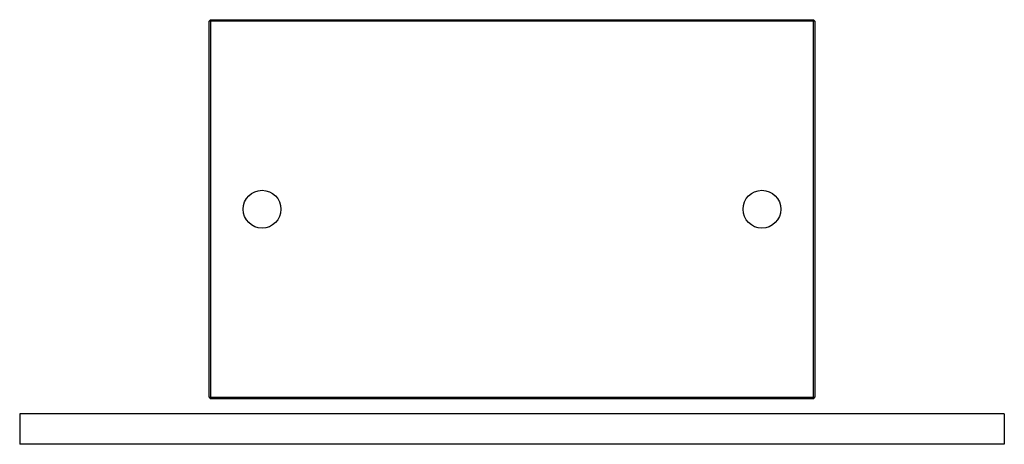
# Model space of a CAD drawing. Header units: millimetres. Extents: x -25.6 to 39.4, y -4.3 to 23.7.
import ezdxf

# ---------------------------------------------------------------- set-up
doc = ezdxf.new("R2010")
doc.units = ezdxf.units.MM

msp = doc.modelspace()

# ---------------------------------------------------------------- linework, layer by layer
at = {"color": 7, "linetype": 'Continuous', "lineweight": 25}
for p, q in [((-13.049, 23.686), (-13.149, 23.586)), ((26.851, 23.586), (-13.149, 23.586)), ((-13.149, -1.214), (-13.149, 23.586)), ((-13.049, 23.686), (-13.049, -1.314)), ((-13.049, 23.686), (26.751, 23.686)), ((26.751, -1.314), (26.751, 23.686)), ((26.851, 23.586), (26.751, 23.686)), ((26.851, 23.586), (26.851, -1.214)), ((-13.149, -1.214), (26.851, -1.214)), ((-13.149, -1.214), (-13.049, -1.314)), ((26.751, -1.314), (26.851, -1.214)), ((26.751, -1.314), (-13.049, -1.314)), ((-25.649, -2.314), (-25.649, -4.314)), ((39.351, -2.314), (-25.649, -2.314)), ((39.351, -2.314), (39.351, -4.314)), ((39.351, -4.314), (-25.649, -4.314))]:
    msp.add_line(p, q, dxfattribs=at)
for centre in [(-9.649, 11.186), (23.351, 11.186)]:
    msp.add_circle(centre, 1.25, dxfattribs=at)

doc.saveas('drawing.dxf')
